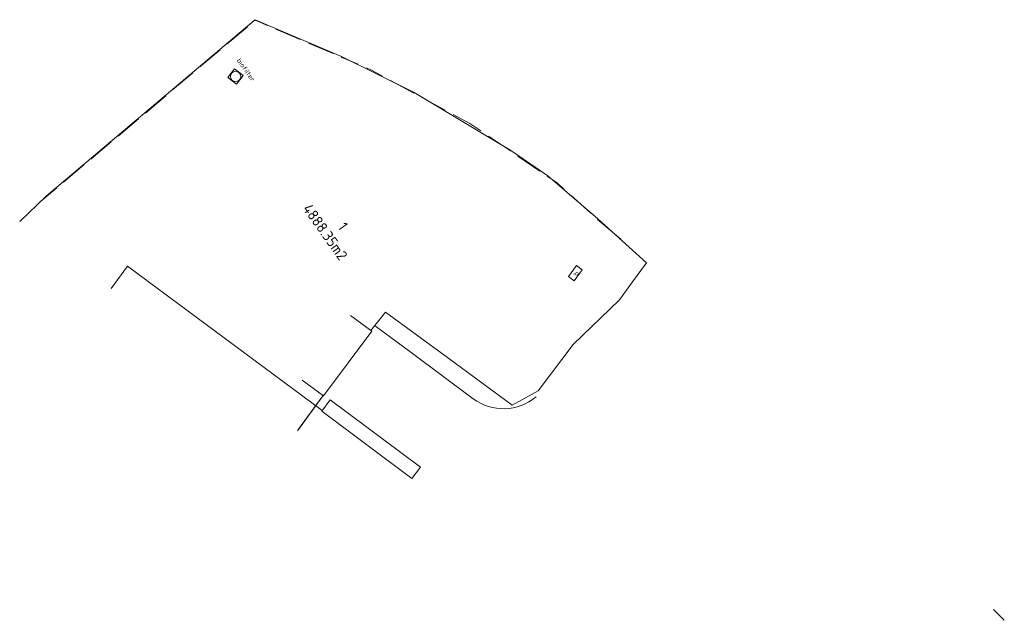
# Model space of a CAD drawing. Header units: metres. Extents: x 135689 to 136157, y 457710 to 458318.
# Tile 10 of 11: x 135710 to 135895, y 458205 to 458318. Entities that reach past the tile are written whole.
import ezdxf
from ezdxf.enums import TextEntityAlignment as Align

# ---------------------------------------------------------------- set-up
doc = ezdxf.new("R2010")
doc.units = ezdxf.units.M
doc.header["$MEASUREMENT"] = 0
doc.linetypes.add('RASTER', pattern=[100, 100, 0])
for name, color, linetype, lineweight in [('BEBOUWING', 251, 'Continuous', 5), ('HEKWERKEN', 7, 'RASTER', 5), ('INFRA', 7, 'Continuous', 5), ('INRICHTINGSELEMENTEN', 7, 'Continuous', 5), ('OVERIG', 7, 'Continuous', 5), ('TEKST', 7, 'Continuous', 5)]:
    doc.layers.add(name, color=color, linetype=linetype, lineweight=lineweight)
doc.styles.add('ISO', font='iso')
doc.styles.add('NLCS', font='NLCS-ISO.ttf')

msp = doc.modelspace()

# ---------------------------------------------------------------- linework, layer by layer
at = {"layer": 'BEBOUWING', "linetype": 'Continuous'}
msp.add_lwpolyline([(135750.71, 458306.18), (135749.09, 458307.43), (135750.34, 458309.06), (135751.97, 458307.8), (135750.71, 458306.18)], dxfattribs=at)
at = {"layer": 'BEBOUWING'}
msp.add_lwpolyline([(135772.13, 458262.75), (135776.14, 458259.76), (135767.09, 458247.61), (135763.08, 458250.6)], dxfattribs=at)
msp.add_circle((135750.58, 458307.62), 0.975, dxfattribs=at)
at = {"layer": 'HEKWERKEN', "linetype": 'RASTER'}
for points in [[(135748.98, 458313.73), (135752.8, 458316.96)], [(135754.1, 458318.05), (135754.25, 458318.18)], [(135754.25, 458318.18), (135756.55, 458317.2)], [(135758.11, 458316.53), (135762.71, 458314.57)], [(135764.27, 458313.9), (135768.87, 458311.94)], [(135743.86, 458309.41), (135747.68, 458312.64)], [(135770.43, 458311.27), (135773.58, 458309.92)], [(135775.15, 458309.26), (135775.99, 458308.89)], [(135738.74, 458305.09), (135742.56, 458308.31)], [(135775.99, 458308.89), (135778.19, 458307.7)], [(135779.69, 458306.89), (135784.08, 458304.51)], [(135733.62, 458300.76), (135737.44, 458303.99)], [(135785.58, 458303.7), (135789.97, 458301.32)], [(135791.47, 458300.51), (135794.6, 458298.81)], [(135728.5, 458296.44), (135732.32, 458299.67)], [(135794.6, 458298.81), (135796.66, 458297.4)], [(135798.07, 458296.44), (135802.2, 458293.63)], [(135723.39, 458292.12), (135727.21, 458295.35)], [(135803.6, 458292.67), (135807.73, 458289.85)], [(135718.27, 458287.8), (135722.09, 458291.02)], [(135809.13, 458288.89), (135810.95, 458287.65)], [(135812.32, 458286.42), (135810.95, 458287.65)], [(135715.06, 458285.09), (135716.97, 458286.7)], [(135817.28, 458281.92), (135813.58, 458285.27)], [(135713.94, 458284.12), (135715.06, 458285.09)], [(135822.95, 458277.08), (135818.54, 458280.78)], [(135892.97, 458207.46), (135894.98, 458205.45)]]:
    msp.add_lwpolyline(points, dxfattribs=at)
at = {"layer": 'HEKWERKEN'}
for points in [[(135827.74, 458272.6), (135825.13, 458269.05), (135822.67, 458265.67), (135814.01, 458257.26), (135807.41, 458248.59), (135802.51, 458245.9), (135790.39, 458254.82), (135778.76, 458263.35), (135775.95, 458259.89)], [(135762.38, 458241.37), (135766.97, 458247.62)]]:
    msp.add_lwpolyline(points, dxfattribs=at)
at = {"layer": 'INFRA'}
for points in [[(135727.2, 458267.79), (135730.29, 458271.96)], [(135776.86, 458260.72), (135783.55, 458255.75), (135795.22, 458247.09)], [(135768.34, 458246.9), (135785.29, 458234.23), (135783.7, 458232.1), (135766.74, 458244.74), (135768.34, 458246.9)]]:
    msp.add_lwpolyline(points, dxfattribs=at)
at = {"layer": 'INFRA', "linetype": 'Continuous'}
msp.add_lwpolyline([(135766.84, 458244.88), (135730.29, 458271.96)], dxfattribs=at)
at = {"layer": 'INFRA'}
msp.add_lwpolyline([(135795.22, 458247.09, 0.346349), (135807.01, 458247.42)], format="xyb", dxfattribs=at)
at = {"layer": 'OVERIG', "linetype": 'Continuous', "flags": 128}
msp.add_lwpolyline([(135762.17, 458241.08), (135767.01, 458247.67), (135767.09, 458247.61), (135776.14, 458259.76), (135775.95, 458259.9), (135778.76, 458263.35), (135790.39, 458254.82), (135802.51, 458245.9), (135807.41, 458248.59), (135814.01, 458257.26), (135822.67, 458265.67), (135825.13, 458269.05), (135827.73, 458272.59), (135818.61, 458280.85), (135809.2, 458288.97), (135802.25, 458293.71), (135784.13, 458304.6), (135770.48, 458311.36), (135754.23, 458318.29), (135754.04, 458318.13), (135714.99, 458285.16), (135710.01, 458280.41)], dxfattribs=at)
at = {"layer": 'OVERIG', "linetype": 'Continuous'}
msp.add_lwpolyline([(135814.63, 458272.09), (135815.7, 458271.28), (135814.19, 458269.22), (135813.11, 458270.03), (135814.63, 458272.09)], dxfattribs=at)

# ---------------------------------------------------------------- texts
at = {"layer": 'INRICHTINGSELEMENTEN', "linetype": 'Continuous', "style": 'NLCS'}
msp.add_text('1', height=2, rotation=305.3657, dxfattribs=at).set_placement((135770.73, 458279.48), align=Align.MIDDLE)
at = {"layer": 'OVERIG', "linetype": 'Continuous', "style": 'NLCS'}
msp.add_text('4888.35m2', height=2, rotation=305.3657, dxfattribs=at).set_placement((135763.08, 458282.78))
at = {"layer": 'TEKST', "linetype": 'Continuous', "style": 'ISO'}
for s, p in [('biofilter', (135750.73, 458310.62)), ('p', (135814.18, 458270.69))]:
    msp.add_text(s, height=0.9, rotation=305.3657, dxfattribs=at).set_placement(p)

doc.saveas('drawing.dxf')
